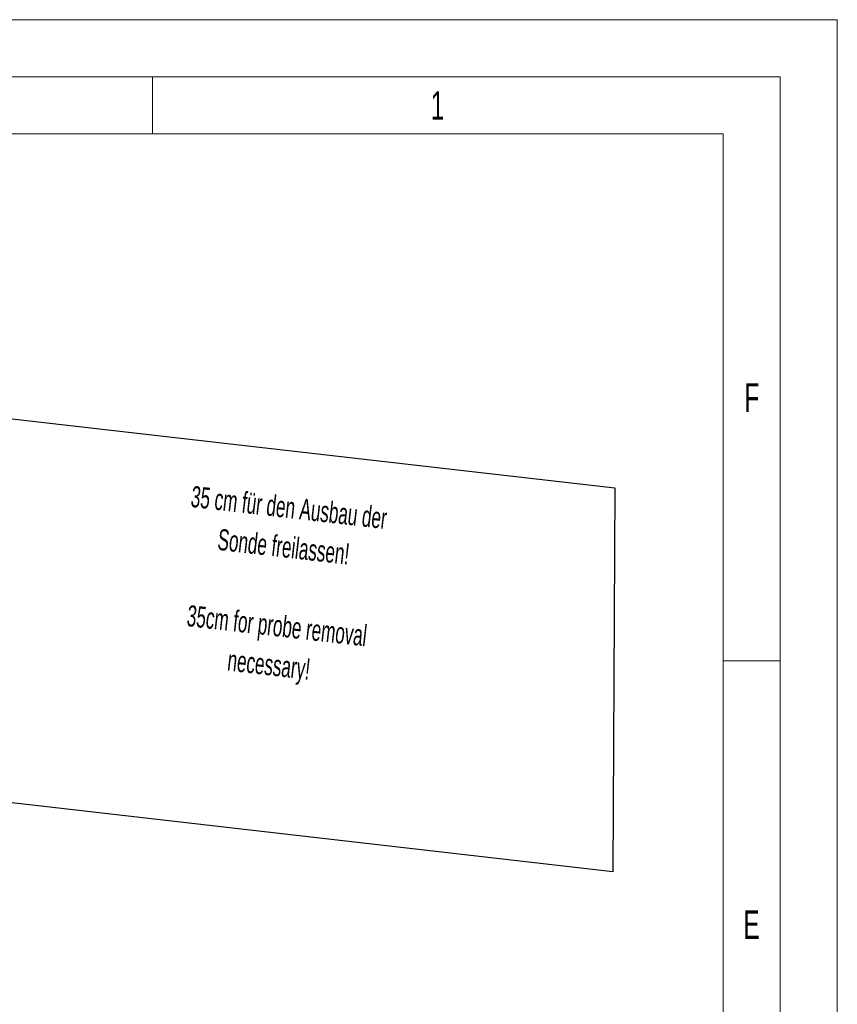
# Model space of a CAD drawing. Header units: millimetres. Extents: x 0 to 2100, y 0 to 1485.
# Tile 44 of 44: x 1742 to 2100, y 1054 to 1485. Entities that reach past the tile are written whole.
import ezdxf

# ---------------------------------------------------------------- set-up
doc = ezdxf.new("R2010")
doc.units = ezdxf.units.MM
doc.header["$LTSCALE"] = 5
doc.styles.add('SLDTEXTSTYLE0', font='TXT', dxfattribs={"width": 0.605})
doc.styles.add('SLDTEXTSTYLE1', font='TXT', dxfattribs={"width": 0.638186})

msp = doc.modelspace()

# ---------------------------------------------------------------- linework, layer by layer
at = {"color": 7, "linetype": 'Continuous', "lineweight": 18}
for p, q in [((2100, 1485), (0, 1485)), ((2100, 0), (2100, 1485)), ((2075, 1460), (25, 1460)), ((1800, 1460), (1800, 1435)), ((2075, 1460), (2075, 25)), ((1800, 1435), (1550, 1435)), ((2050, 1435), (1800, 1435)), ((2050, 301.25), (2050, 1435)), ((2075, 1204.167), (2050, 1204.167))]:
    msp.add_line(p, q, dxfattribs=at)
at = {"color": 7, "linetype": 'Continuous'}
for p, q in [((1721.823, 1312.122), (2002.552, 1279.957)), ((2002.552, 1279.957), (2001.649, 1111.802)), ((2001.649, 1111.802), (1720.92, 1143.966))]:
    msp.add_line(p, q, dxfattribs=at)

# ---------------------------------------------------------------- texts
at = {"color": 7, "linetype": 'Continuous', "lineweight": 0, "char_height": 12.5, "attachment_point": 2, "style": 'SLDTEXTSTYLE1'}
for s, insert in [('1', (1924.91, 1453.674)), ('F', (2062.533, 1325.757)), ('E', (2062.442, 1094.924))]:
    msp.add_mtext(s, dxfattribs=dict(at, insert=insert))
at = {"color": 7, "linetype": 'Continuous', "lineweight": 0, "attachment_point": 2, "rotation": 353.5, "style": 'SLDTEXTSTYLE0'}
for s, insert, char_height in [('35 cm für den Ausbau der', (1860.394, 1275.984), 9.26042), ('Sonde freilassen!', (1858.025, 1258.794), 9.26042), ('35cm for probe removal', (1855.12, 1224.206), 9.26042), ('necessary!', (1851.596, 1207.148), 9.2604)]:
    msp.add_mtext(s, dxfattribs=dict(at, insert=insert, char_height=char_height))

doc.saveas('drawing.dxf')
